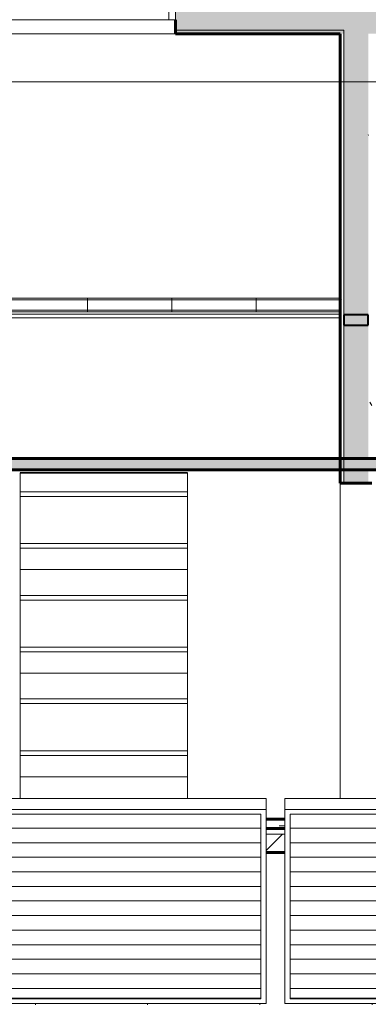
# Model space of a CAD drawing. Header units: inches. Extents: x -680 to 188, y -283 to 603.
# Tile 6 of 15: x -258 to -209, y -105 to 36. Entities that reach past the tile are written whole.
import ezdxf

# ---------------------------------------------------------------- set-up
doc = ezdxf.new("R2010")
doc.units = ezdxf.units.IN
doc.header["$MEASUREMENT"] = 0
for name, color, linetype, lineweight in [('A-ANNO-SYMB', 6, 'Continuous', 9), ('A-CLNG-PATT', 5, 'Continuous', 60), ('A-CLNG-SUSP', 5, 'Continuous', 18), ('A-EQPM', 6, 'Continuous', 9), ('A-FLOR-OTLN', 6, 'Continuous', 18), ('A-GENM', 6, 'Continuous', 9), ('A-GLAZ', 6, 'Continuous', 18), ('A-GLAZ-GLAS', 6, 'Continuous', 40), ('A-ROOF', 4, 'Continuous', 18), ('A-ROOF-PATT', 8, 'Continuous', 60), ('A-WALL-PATT', 2, 'Continuous', 60), ('E-LITE-EQPM', 4, 'Continuous', 9), ('I-WALL', 2, 'Continuous', 18), ('S-BEAM', 4, 'Continuous', 9)]:
    doc.layers.add(name, color=color, linetype=linetype, lineweight=lineweight)
pattern_1 = [(0, (0, 0), (15.36, 3.84), [0.634, -10.886, 0.634, -10.886, -61.44]), (0, (0, 0), (15.36, 3.84), [-23.04, 0.634, -22.406, 0.634, -10.886, -26.88]), (0, (0, 0), (15.36, 3.84), [-57.6, 0.634, -7.046, 0.634, -18.566]), (120, (5.76, 1.92), (-11.005538, 11.38215), [0.634, -10.886, 0.634, -10.886, -61.44]), (120, (5.76, 1.92), (-11.005538, 11.38215), [-23.04, 0.634, -22.406, 0.634, -10.886, -26.88]), (120, (5.76, 1.92), (-11.005538, 11.38215), [-57.6, 0.634, -7.046, 0.634, -18.566]), (240, (7.68, 9.6), (-4.354462, -15.22215), [0.634, -10.886, 0.634, -10.886, -61.44]), (240, (7.68, 9.6), (-4.354462, -15.22215), [-23.04, 0.634, -22.406, 0.634, -10.886, -26.88]), (240, (7.68, 9.6), (-4.354462, -15.22215), [-57.6, 0.634, -7.046, 0.634, -18.566])]

# ---------------------------------------------------------------- blocks, each defined once
blk = doc.blocks.new('Single Awning - 45_ x 30_-1905814-Clerestory Plan')
at = {"layer": 'A-GLAZ'}
for p, q in [((-22.25, 3.94), (-25.75, 3.94)), ((-25.75, 3.94), (-25.75, 2.44)), ((-22.25, 2.44), (-22.25, 3.94)), ((-22.25, 3.94), (22.25, 3.94)), ((25.75, 3.94), (22.25, 3.94)), ((22.25, 3.94), (22.25, 2.44)), ((25.75, 2.44), (25.75, 3.94)), ((-25.75, 2.44), (-22.25, 2.44)), ((22.25, 2.44), (-22.25, 2.44)), ((-22.25, 2.44), (-22.25, -0.44)), ((-21.33, -0.44), (-21.33, 2.44)), ((-21.33, 2.44), (-19.88, 2.44)), ((-19.88, 2.44), (-19.88, 0.91)), ((19.87, 2.44), (-0.73, 2.44)), ((21.33, 2.44), (19.87, 2.44)), ((19.87, 2.44), (19.87, 0.91)), ((19.87, 0.91), (19.87, 2.44)), ((21.33, 2.44), (21.33, -0.44)), ((22.25, -0.44), (22.25, 2.44)), ((22.25, 2.44), (25.75, 2.44)), ((-19.88, 0.91), (-21.33, 0.91)), ((19.87, 0.91), (21.33, 0.91)), ((-22.25, -0.44), (22.25, -0.44))]:
    blk.add_line(p, q, dxfattribs=at)
at = {"layer": 'A-GLAZ-GLAS'}
for p, q in [((19.87, 2.06), (-19.88, 2.06)), ((19.87, 1.19), (-19.88, 1.19))]:
    blk.add_line(p, q, dxfattribs=at)
blk = doc.blocks.new('Honda Light Strip - 12_ x 2_ x 2_ _L13_-V3-Clerestory Plan')
at = {"layer": 'E-LITE-EQPM'}
for p, q in [((-224.54, -4.38), (-224.54, -4.14)), ((-212.54, -4.14), (-224.54, -4.14)), ((-224.54, -4.38), (-212.54, -4.38)), ((-224.54, -5.84), (-224.54, -4.38)), ((-212.54, -4.38), (-224.54, -4.38)), ((-224.54, -6.08), (-224.54, -5.84)), ((-212.54, -5.84), (-224.54, -5.84)), ((-224.54, -5.84), (-212.54, -5.84)), ((-212.54, -6.08), (-224.54, -6.08))]:
    blk.add_line(p, q, dxfattribs=at)
blk = doc.blocks.new('Honda Light Strip - 12_ x 2_ x 2_ _L13_-V1-Clerestory Plan')
at = {"layer": 'E-LITE-EQPM'}
for p, q in [((-196.04, -4.38), (-196.04, -4.14)), ((-184.04, -4.14), (-196.04, -4.14)), ((-184.04, -4.14), (-184.04, -4.38)), ((-196.04, -4.38), (-184.04, -4.38)), ((-196.04, -5.84), (-196.04, -4.38)), ((-184.04, -4.38), (-196.04, -4.38)), ((-184.04, -4.38), (-184.04, -5.84)), ((-196.04, -6.08), (-196.04, -5.84)), ((-184.04, -5.84), (-196.04, -5.84)), ((-196.04, -5.84), (-184.04, -5.84)), ((-184.04, -6.08), (-196.04, -6.08)), ((-184.04, -5.84), (-184.04, -6.08))]:
    blk.add_line(p, q, dxfattribs=at)
blk = doc.blocks.new('Xlath - Xlath-2542132-Clerestory Plan')
at = {"layer": 'A-GENM', "lineweight": 30}
for p, q in [((-234.29, -29.01), (-258.16, -29.01)), ((-258.16, -29.01), (-258.16, -29.03)), ((-258.16, -29.03), (-234.29, -29.03)), ((-234.29, -29.03), (-234.29, -29.01))]:
    blk.add_line(p, q, dxfattribs=at)
at = {"layer": 'A-GENM'}
for p, q in [((-258.16, -29.1), (-258.16, -29.03)), ((-258.16, -29.15), (-258.16, -29.1)), ((-258.16, -29.92), (-258.16, -29.15)), ((-234.29, -29.03), (-234.29, -29.1)), ((-234.29, -29.1), (-234.29, -29.15)), ((-234.29, -29.15), (-234.29, -29.92)), ((-258.16, -30), (-258.16, -29.92)), ((-258.16, -30.16), (-258.16, -30)), ((-258.16, -30.22), (-258.16, -30.16)), ((-258.16, -31.57), (-258.16, -30.22)), ((-234.29, -29.92), (-234.29, -30)), ((-234.29, -30), (-234.29, -30.16)), ((-234.29, -30.16), (-234.29, -30.22)), ((-234.29, -30.22), (-234.29, -31.57)), ((-258.16, -31.72), (-258.16, -31.57)), ((-234.29, -31.72), (-258.16, -31.72)), ((-258.16, -32.39), (-258.16, -31.72)), ((-234.29, -31.57), (-234.29, -31.72)), ((-234.29, -31.72), (-234.29, -32.39)), ((-258.16, -32.39), (-234.29, -32.39)), ((-258.16, -38.97), (-258.16, -32.39)), ((-234.29, -32.39), (-234.29, -38.97)), ((-258.16, -39.11), (-258.16, -38.97)), ((-234.29, -39.11), (-258.16, -39.11)), ((-258.16, -39.78), (-258.16, -39.11)), ((-234.29, -38.97), (-234.29, -39.11)), ((-234.29, -39.11), (-234.29, -39.78)), ((-258.16, -39.78), (-234.29, -39.78)), ((-258.16, -40.98), (-258.16, -39.78)), ((-234.29, -39.78), (-234.29, -40.98)), ((-258.16, -41.06), (-258.16, -40.98)), ((-258.16, -41.23), (-258.16, -41.06)), ((-258.16, -41.29), (-258.16, -41.23)), ((-258.16, -42.12), (-258.16, -41.29)), ((-234.29, -40.98), (-234.29, -41.06)), ((-234.29, -41.06), (-234.29, -41.23)), ((-234.29, -41.23), (-234.29, -41.29)), ((-234.29, -41.29), (-234.29, -42.12)), ((-258.16, -42.2), (-258.16, -42.12)), ((-258.16, -42.82), (-258.16, -42.2)), ((-258.16, -43.03), (-258.16, -42.82)), ((-258.16, -42.82), (-234.29, -42.82)), ((-258.16, -43.12), (-258.16, -43.03)), ((-258.16, -43.45), (-258.16, -43.12)), ((-258.16, -43.52), (-258.16, -43.45)), ((-258.16, -43.87), (-258.16, -43.52)), ((-234.29, -42.12), (-234.29, -42.2)), ((-234.29, -42.2), (-234.29, -42.82)), ((-234.29, -42.82), (-234.29, -43.03)), ((-234.29, -43.03), (-234.29, -43.12)), ((-234.29, -43.12), (-234.29, -43.45)), ((-234.29, -43.45), (-234.29, -43.52)), ((-234.29, -43.52), (-234.29, -43.87)), ((-258.16, -43.92), (-258.16, -43.87)), ((-258.16, -44.69), (-258.16, -43.92)), ((-258.16, -44.77), (-258.16, -44.69)), ((-258.16, -44.93), (-258.16, -44.77)), ((-234.29, -43.87), (-234.29, -43.92)), ((-234.29, -43.92), (-234.29, -44.69)), ((-234.29, -44.69), (-234.29, -44.77)), ((-234.29, -44.77), (-234.29, -44.93)), ((-258.16, -44.99), (-258.16, -44.93)), ((-258.16, -46.34), (-258.16, -44.99)), ((-234.29, -44.93), (-234.29, -44.99)), ((-234.29, -44.99), (-234.29, -46.34)), ((-258.16, -46.49), (-258.16, -46.34)), ((-234.29, -46.49), (-258.16, -46.49)), ((-258.16, -47.16), (-258.16, -46.49)), ((-258.16, -47.16), (-234.29, -47.16)), ((-258.16, -53.74), (-258.16, -47.16)), ((-234.29, -46.34), (-234.29, -46.49)), ((-234.29, -46.49), (-234.29, -47.16)), ((-234.29, -47.16), (-234.29, -53.74)), ((-258.16, -53.88), (-258.16, -53.74)), ((-234.29, -53.88), (-258.16, -53.88)), ((-258.16, -54.55), (-258.16, -53.88)), ((-258.16, -54.55), (-234.29, -54.55)), ((-258.16, -55.75), (-258.16, -54.55)), ((-234.29, -53.74), (-234.29, -53.88)), ((-234.29, -53.88), (-234.29, -54.55)), ((-234.29, -54.55), (-234.29, -55.75)), ((-258.16, -55.83), (-258.16, -55.75)), ((-258.16, -55.99), (-258.16, -55.83)), ((-258.16, -56.05), (-258.16, -55.99)), ((-258.16, -56.89), (-258.16, -56.05)), ((-234.29, -55.75), (-234.29, -55.83)), ((-234.29, -55.83), (-234.29, -55.99)), ((-234.29, -55.99), (-234.29, -56.05)), ((-234.29, -56.05), (-234.29, -56.89)), ((-258.16, -56.97), (-258.16, -56.89)), ((-258.16, -57.59), (-258.16, -56.97)), ((-234.29, -56.89), (-234.29, -56.97)), ((-234.29, -56.97), (-234.29, -57.59)), ((-258.16, -57.8), (-258.16, -57.59)), ((-258.16, -57.59), (-234.29, -57.59)), ((-258.16, -57.89), (-258.16, -57.8)), ((-258.16, -58.22), (-258.16, -57.89)), ((-258.16, -58.28), (-258.16, -58.22)), ((-258.16, -58.63), (-258.16, -58.28)), ((-258.16, -58.69), (-258.16, -58.63)), ((-258.16, -59.46), (-258.16, -58.69)), ((-234.29, -57.59), (-234.29, -57.8)), ((-234.29, -57.8), (-234.29, -57.89)), ((-234.29, -57.89), (-234.29, -58.22)), ((-234.29, -58.22), (-234.29, -58.28)), ((-234.29, -58.28), (-234.29, -58.63)), ((-234.29, -58.63), (-234.29, -58.69)), ((-234.29, -58.69), (-234.29, -59.46)), ((-258.16, -59.54), (-258.16, -59.46)), ((-258.16, -59.7), (-258.16, -59.54)), ((-258.16, -59.76), (-258.16, -59.7)), ((-258.16, -61.11), (-258.16, -59.76)), ((-234.29, -59.46), (-234.29, -59.54)), ((-234.29, -59.54), (-234.29, -59.7)), ((-234.29, -59.7), (-234.29, -59.76)), ((-234.29, -59.76), (-234.29, -61.11)), ((-258.16, -61.25), (-258.16, -61.11)), ((-234.29, -61.26), (-258.16, -61.26)), ((-258.16, -61.93), (-258.16, -61.26)), ((-234.29, -61.11), (-234.29, -61.25)), ((-234.29, -61.26), (-234.29, -61.93)), ((-258.16, -61.93), (-234.29, -61.93)), ((-258.16, -68.5), (-258.16, -61.93)), ((-234.29, -61.93), (-234.29, -68.5)), ((-258.16, -68.65), (-258.16, -68.5)), ((-234.29, -68.65), (-258.16, -68.65)), ((-258.16, -69.32), (-258.16, -68.65)), ((-234.29, -68.5), (-234.29, -68.65)), ((-234.29, -68.65), (-234.29, -69.32)), ((-258.16, -69.32), (-234.29, -69.32)), ((-258.16, -70.52), (-258.16, -69.32)), ((-234.29, -69.32), (-234.29, -70.52)), ((-258.16, -70.6), (-258.16, -70.52)), ((-258.16, -70.76), (-258.16, -70.6)), ((-258.16, -70.82), (-258.16, -70.76)), ((-258.16, -71.66), (-258.16, -70.82)), ((-234.29, -70.52), (-234.29, -70.6)), ((-234.29, -70.6), (-234.29, -70.76)), ((-234.29, -70.76), (-234.29, -70.82)), ((-234.29, -70.82), (-234.29, -71.66)), ((-258.16, -71.74), (-258.16, -71.66)), ((-258.16, -72.36), (-258.16, -71.74)), ((-258.16, -72.57), (-258.16, -72.36)), ((-258.16, -72.36), (-234.29, -72.36)), ((-258.16, -72.66), (-258.16, -72.57)), ((-258.16, -72.99), (-258.16, -72.66)), ((-258.16, -73.05), (-258.16, -72.99)), ((-234.29, -71.66), (-234.29, -71.74)), ((-234.29, -71.74), (-234.29, -72.36)), ((-234.29, -72.36), (-234.29, -72.57)), ((-234.29, -72.57), (-234.29, -72.66)), ((-234.29, -72.66), (-234.29, -72.99)), ((-234.29, -72.99), (-234.29, -73.05)), ((-258.16, -73.4), (-258.16, -73.05)), ((-258.16, -73.46), (-258.16, -73.4)), ((-258.16, -74.23), (-258.16, -73.46)), ((-258.16, -74.31), (-258.16, -74.23)), ((-258.16, -74.47), (-258.16, -74.31)), ((-234.29, -73.05), (-234.29, -73.4)), ((-234.29, -73.4), (-234.29, -73.46)), ((-234.29, -73.46), (-234.29, -74.23)), ((-234.29, -74.23), (-234.29, -74.31)), ((-234.29, -74.31), (-234.29, -74.47)), ((-258.16, -74.53), (-258.16, -74.47)), ((-258.16, -75.47), (-258.16, -74.53)), ((-234.29, -74.47), (-234.29, -74.53)), ((-234.29, -74.53), (-234.29, -75.47))]:
    blk.add_line(p, q, dxfattribs=at)
blk = doc.blocks.new('Solar Panel - 30_ x 60_-2671283-Clerestory Plan')
at = {"layer": 'A-EQPM'}
h = blk.add_hatch(dxfattribs=at)
h.set_pattern_fill('FP_7', color=256, style=0, pattern_type=2)
h.set_pattern_definition([(180, (-411.161, -106.68), (-3e-16, -2.077), [])])
h.paths.add_polyline_path([(-426.86, -103.91), (-411.91, -103.91), (-411.91, -77.7), (-470.41, -77.7), (-470.41, -103.91), (-430.46, -103.91)], flags=0)
for p, q in [((-471.16, -75.47), (-411.16, -75.47)), ((-471.16, -75.47), (-471.16, -77.01)), ((-411.16, -75.47), (-411.16, -77.01)), ((-411.16, -77.01), (-471.16, -77.01)), ((-471.16, -77.01), (-471.16, -104.7)), ((-411.16, -104.7), (-411.16, -77.01)), ((-470.41, -104.01), (-470.41, -77.7)), ((-470.41, -77.7), (-411.91, -77.7)), ((-411.91, -77.7), (-411.91, -104.01)), ((-471.16, -104.7), (-411.16, -104.7)), ((-470.41, -103.91), (-411.91, -103.91)), ((-411.91, -104.01), (-470.41, -104.01))]:
    blk.add_line(p, q, dxfattribs=at)
blk = doc.blocks.new('Dimension Lumber - 2x4-2850325-Clerestory Plan')
at = {"layer": 'S-BEAM', "lineweight": 40}
for p, q in [((-208.54, -6.48), (-212.04, -6.48)), ((-212.04, -6.48), (-212.04, -7.98)), ((-208.54, -7.98), (-208.54, -6.48)), ((-212.04, -7.98), (-208.54, -7.98))]:
    blk.add_line(p, q, dxfattribs=at)

msp = doc.modelspace()

# ---------------------------------------------------------------- hatches: boundary and pattern name
at = {"layer": 'A-CLNG-PATT', "lineweight": 9}
h = msp.add_hatch(dxfattribs=at)
h.set_pattern_fill('FP_4', color=256, style=0, pattern_type=2)
h.set_pattern_definition(pattern_1)
h.paths.add_polyline_path([(-518.7861, -28.5805), (-55.7861, -28.5805), (-55.7861, -26.9555), (-518.7861, -26.9555)], flags=0)
at = {"layer": 'A-ROOF-PATT', "lineweight": 9}
h = msp.add_hatch(dxfattribs=at)
h.set_pattern_fill('FP_14', color=256, style=0, pattern_type=2)
h.set_pattern_definition([(0, (0, 0), (8.976, 4.08), [61.2, -8.16, 20.4, -4.08]), (0, (5.426, 2.04), (-4.08, 5.426), [12.24, -1.346, 24.48, -3.06]), (0, (2.04, 3.468), (21.216, 2.734), [32.64, -5.712, 16.32, -4.08])])
h.paths.add_polyline_path([(-41.5148, -79.7179), (-39.9111, -79.7179), (-39.9111, -78.4179), (-97.7236, -78.4179), (-97.7236, -79.7179), (-48.7175, -79.7179)], flags=0)
h.paths.add_polyline_path([(-160.3591, -79.7179), (-157.7236, -79.7179), (-157.7236, -78.4179), (-160.4111, -78.4179), (-160.4111, -79.7179)], flags=0)
h.paths.add_polyline_path([(-221.582, -79.7179), (-220.4111, -79.7179), (-220.4111, -78.4179), (-223.0986, -78.4179), (-223.0986, -79.7179)], flags=0)
h.paths.add_polyline_path([(-283.0986, -79.7179), (-283.0986, -78.4179), (-285.7861, -78.4179), (-285.7861, -79.7179)], flags=0)
h.paths.add_polyline_path([(-348.4736, -79.7179), (-345.7861, -79.7179), (-345.7861, -78.4179), (-348.4736, -78.4179)], flags=0)
h.paths.add_polyline_path([(-411.1611, -79.7179), (-408.4736, -79.7179), (-408.4736, -78.4179), (-411.1611, -78.4179)], flags=0)
h.paths.add_polyline_path([(-477.2774, -79.7179), (-471.1611, -79.7179), (-471.1611, -78.4179), (-524.6611, -78.4179), (-524.6611, -79.7179), (-480.8787, -79.7179)], flags=0)
h = msp.add_hatch(dxfattribs=at)
h.set_pattern_fill('FP_1', color=256, style=0, pattern_type=2)
h.set_pattern_definition([(45, (0, 0), (-4.75176, 4.75176), []), (45, (0, 7.2), (-4.75176, 4.75176), [])])
h.paths.add_polyline_path([(-55.9201, -83.1304), (-55.2861, -83.1304), (-55.2861, -80.5304), (-97.7236, -80.5304), (-97.7236, -83.1304), (-63.1228, -83.1304)], flags=0)
h.paths.add_polyline_path([(-53.7861, -83.1304), (-51.5361, -83.1304), (-51.5361, -80.5304), (-53.7861, -80.5304), (-53.7861, -82.3957)], flags=0)
h.paths.add_polyline_path([(-38.4111, -83.1304), (-38.4111, -80.5304), (-42.2861, -80.5304), (-42.2861, -83.1304), (-41.5148, -83.1304)], flags=0)
h.paths.add_polyline_path([(-45.7861, -83.1304), (-45.7861, -80.5304), (-48.0361, -80.5304), (-48.0361, -83.1304)], flags=0)
h.paths.add_polyline_path([(-160.3591, -83.1304), (-157.7236, -83.1304), (-157.7236, -80.5304), (-160.4111, -80.5304), (-160.4111, -83.1304)], flags=0)
h.paths.add_polyline_path([(-220.4111, -83.1304), (-220.4111, -80.5304), (-223.0986, -80.5304), (-223.0986, -83.1304), (-221.582, -83.1304)], flags=0)
h.paths.add_polyline_path([(-285.7861, -83.1304), (-283.0986, -83.1304), (-283.0986, -80.5304), (-285.7861, -80.5304), (-285.7861, -81.8234)], flags=0)
h.paths.add_polyline_path([(-347.629, -83.1304), (-345.7861, -83.1304), (-345.7861, -80.5304), (-348.4736, -80.5304), (-348.4736, -83.1304)], flags=0)
h.paths.add_polyline_path([(-411.1611, -83.1304), (-408.4736, -83.1304), (-408.4736, -80.5304), (-411.1611, -80.5304), (-411.1611, -82.5267)], flags=0)
h.paths.add_polyline_path([(-473.676, -83.1304), (-471.1611, -83.1304), (-471.1611, -80.5304), (-518.7861, -80.5304), (-518.7861, -83.1304), (-480.8787, -83.1304)], flags=0)
h.paths.add_polyline_path([(-524.0948, -83.1304), (-522.2861, -83.1304), (-522.2861, -80.5304), (-526.1611, -80.5304), (-526.1611, -83.1304)], flags=0)
h = msp.add_hatch(dxfattribs=at)
h.set_pattern_fill('FP_2', color=256, style=0, pattern_type=2)
h.set_pattern_definition([(90, (0, -75.157), (-16, 1e-15), [])])
h.paths.add_polyline_path([(-38.4111, -218.5429), (-38.4111, -83.1304), (-97.7236, -83.1304), (-97.7236, -104.6995), (-157.7236, -104.6995), (-157.7236, -83.1304), (-160.4111, -83.1304), (-160.4111, -104.6995), (-220.4111, -104.6995), (-220.4111, -83.1304), (-223.0986, -83.1304), (-223.0986, -104.6995), (-283.0986, -104.6995), (-283.0986, -83.1304), (-285.7861, -83.1304), (-285.7861, -104.6995), (-345.7861, -104.6995), (-345.7861, -83.1304), (-348.4736, -83.1304), (-348.4736, -104.6995), (-408.4736, -104.6995), (-408.4736, -83.1304), (-411.1611, -83.1304), (-411.1611, -104.6995), (-471.1611, -104.6995), (-471.1611, -83.1304), (-526.1611, -83.1304), (-526.1611, -218.5429), (-70.0183, -218.5429)], flags=0)
h.paths.add_polyline_path([(-378.4736, -192.9687), (-408.4736, -192.9687), (-408.4736, -163.738), (-348.4736, -163.738), (-348.4736, -192.9687), (-349.2236, -192.9687)], flags=0)
h.paths.add_polyline_path([(-156.9736, -192.9687), (-157.7236, -192.9687), (-157.7236, -163.738), (-97.7236, -163.738), (-97.7236, -192.9687), (-149.5551, -192.9687)], flags=0)
h.paths.add_polyline_path([(-219.6611, -192.9687), (-220.4111, -192.9687), (-220.4111, -163.738), (-160.4111, -163.738), (-160.4111, -192.9687), (-190.4111, -192.9687)], flags=0)
h.paths.add_polyline_path([(-437.2311, -192.9687), (-471.1611, -192.9687), (-471.1611, -163.738), (-411.1611, -163.738), (-411.1611, -192.9687), (-411.9111, -192.9687)], flags=0)
h.paths.add_polyline_path([(-283.0986, -192.9687), (-283.0986, -163.738), (-223.0986, -163.738), (-223.0986, -192.9687), (-282.3486, -192.9687)], flags=0)
h.paths.add_polyline_path([(-286.5361, -192.9687), (-345.7861, -192.9687), (-345.7861, -163.738), (-285.7861, -163.738), (-285.7861, -192.9687)], flags=0)
h.paths.add_polyline_path([(-365.6357, -163.5457), (-408.4736, -163.5457), (-408.4736, -134.3149), (-348.4736, -134.3149), (-348.4736, -163.5457), (-362.0344, -163.5457)], flags=0)
h.paths.add_polyline_path([(-97.7236, -163.5457), (-157.7236, -163.5457), (-157.7236, -134.3149), (-97.7236, -134.3149), (-97.7236, -162.8534)], flags=0)
h.paths.add_polyline_path([(-185.5685, -163.5457), (-220.4111, -163.5457), (-220.4111, -134.3149), (-160.4111, -134.3149), (-160.4111, -163.5457), (-181.9672, -163.5457)], flags=0)
h.paths.add_polyline_path([(-268.3994, -163.5457), (-283.0986, -163.5457), (-283.0986, -134.3149), (-223.0986, -134.3149), (-223.0986, -163.5457), (-264.7981, -163.5457)], flags=0)
h.paths.add_polyline_path([(-286.5361, -163.5457), (-345.7861, -163.5457), (-345.7861, -134.3149), (-285.7861, -134.3149), (-285.7861, -163.5457), (-286.4061, -163.5457)], flags=0)
h.paths.add_polyline_path([(-412.4532, -163.5457), (-471.1611, -163.5457), (-471.1611, -134.3149), (-411.1611, -134.3149), (-411.1611, -163.5457), (-411.9111, -163.5457)], flags=0)
h.paths.add_polyline_path([(-380.0411, -134.1226), (-408.4736, -134.1226), (-408.4736, -104.8918), (-348.4736, -104.8918), (-348.4736, -134.1226), (-378.2404, -134.1226)], flags=0)
h.paths.add_polyline_path([(-156.7578, -134.1226), (-157.7236, -134.1226), (-157.7236, -104.8918), (-97.7236, -104.8918), (-97.7236, -134.1226), (-153.1564, -134.1226)], flags=0)
h.paths.add_polyline_path([(-219.6611, -134.1226), (-220.4111, -134.1226), (-220.4111, -104.8918), (-160.4111, -104.8918), (-160.4111, -134.1226), (-207.1766, -134.1226)], flags=0)
h.paths.add_polyline_path([(-329.6223, -134.1226), (-345.7861, -134.1226), (-345.7861, -104.8918), (-285.7861, -104.8918), (-285.7861, -134.1226), (-326.0209, -134.1226)], flags=0)
h.paths.add_polyline_path([(-416.0545, -134.1226), (-471.1611, -134.1226), (-471.1611, -104.8918), (-411.1611, -104.8918), (-411.1611, -134.1226), (-412.4532, -134.1226)], flags=0)
h.paths.add_polyline_path([(-264.7981, -134.1226), (-283.0986, -134.1226), (-283.0986, -104.8918), (-223.0986, -104.8918), (-223.0986, -134.1226), (-261.1967, -134.1226)], flags=0)
at = {"layer": 'A-WALL-PATT'}
h = msp.add_hatch(color=256, dxfattribs=at)
h.paths.add_polyline_path([(-45.7861, 34.0821), (-42.2861, 34.0821), (-42.2861, 37.5821), (-92.0361, 37.5821), (-92.0361, 34.0821), (-48.0361, 34.0821)], flags=0)
h.paths.add_polyline_path([(-522.2861, 34.0821), (-424.5361, 34.0821), (-424.5361, 37.5821), (-522.2861, 37.5821)], flags=0)
h.paths.add_polyline_path([(-140.0361, 34.0821), (-136.5361, 34.0821), (-136.5361, 37.5821), (-140.0361, 37.5821), (-140.0361, 35.5821)], flags=0)
h.paths.add_polyline_path([(-380.0361, 34.0821), (-376.5361, 34.0821), (-376.5361, 37.5821), (-380.0361, 37.5821), (-380.0361, 35.5821)], flags=0)
h.paths.add_polyline_path([(-184.5361, 34.0821), (-184.5361, 37.5821), (-236.0361, 37.5821), (-236.0361, 34.0821), (-207.1766, 34.0821)], flags=0)
h.paths.add_polyline_path([(-332.0361, 34.0821), (-328.5361, 34.0821), (-328.5361, 37.5821), (-332.0361, 37.5821), (-332.0361, 35.5821)], flags=0)
h.paths.add_polyline_path([(-284.0361, 34.0821), (-280.5361, 34.0821), (-280.5361, 37.5821), (-284.0361, 37.5821), (-284.0361, 35.5821)], flags=0)
at = {"layer": 'A-WALL-PATT', "lineweight": 9}
h = msp.add_hatch(dxfattribs=at)
h.set_pattern_fill('FP_4', color=256, style=0, pattern_type=2)
h.set_pattern_definition(pattern_1)
h.paths.add_polyline_path([(-518.7861, 33.5821), (-461.0361, 33.5821), (-461.0361, 34.0821), (-518.7861, 34.0821)], flags=0)
h.paths.add_polyline_path([(-45.7861, 33.5821), (-45.7861, 34.0821), (-48.0361, 34.0821), (-48.0361, 33.5821)], flags=0)
h.paths.add_polyline_path([(-55.2861, 33.5821), (-55.2861, 34.0821), (-92.0361, 34.0821), (-92.0361, 33.5821), (-55.7861, 33.5821)], flags=0)
h.paths.add_polyline_path([(-53.7861, 33.5821), (-51.5361, 33.5821), (-51.5361, 34.0821), (-53.7861, 34.0821)], flags=0)
h.paths.add_polyline_path([(-136.5361, 33.5821), (-136.5361, 34.0821), (-140.0361, 34.0821), (-140.0361, 33.5821)], flags=0)
h.paths.add_polyline_path([(-207.1766, 33.5821), (-184.5361, 33.5821), (-184.5361, 34.0821), (-208.5361, 34.0821), (-208.5361, 33.5821), (-208.0361, 33.5821)], flags=0)
h.paths.add_polyline_path([(-212.0361, 33.5821), (-212.0361, 34.0821), (-236.0361, 34.0821), (-236.0361, 33.5821), (-212.5361, 33.5821)], flags=0)
h.paths.add_polyline_path([(-280.5361, 33.5821), (-280.5361, 34.0821), (-284.0361, 34.0821), (-284.0361, 33.5821)], flags=0)
h.paths.add_polyline_path([(-457.5361, 33.5821), (-424.5361, 33.5821), (-424.5361, 34.0821), (-457.5361, 34.0821)], flags=0)
h.paths.add_polyline_path([(-328.5361, 33.5821), (-328.5361, 34.0821), (-332.0361, 34.0821), (-332.0361, 33.5821)], flags=0)
h.paths.add_polyline_path([(-380.0361, 33.5821), (-376.5361, 33.5821), (-376.5361, 34.0821), (-380.0361, 34.0821)], flags=0)
at = {"layer": 'A-WALL-PATT'}
msp.add_hatch(color=256, dxfattribs=at).paths.add_polyline_path([(-208.5361, -30.5179), (-208.5361, 34.0821), (-212.0361, 34.0821), (-212.0361, -30.5179)], flags=0)
at = {"layer": 'A-WALL-PATT', "lineweight": 9}
h = msp.add_hatch(dxfattribs=at)
h.set_pattern_fill('FP_4', color=256, style=0, pattern_type=2)
h.set_pattern_definition(pattern_1)
h.paths.add_polyline_path([(-212.5361, -30.5179), (-212.0361, -30.5179), (-212.0361, 33.5821), (-212.5361, 33.5821), (-212.5361, -17.6663)], flags=0)
h = msp.add_hatch(dxfattribs=at)
h.set_pattern_fill('FP_4', color=256, style=0, pattern_type=2)
h.set_pattern_definition(pattern_1)
h.paths.add_polyline_path([(-208.5361, -30.5179), (-208.0361, -30.5179), (-208.0361, 33.5821), (-208.5361, 33.5821), (-208.5361, -17.6663)], flags=0)

# ---------------------------------------------------------------- linework, layer by layer
at = {"layer": 'A-ANNO-SYMB'}
msp.add_line((68.9446, 26.7167), (-563.0259, 26.7167), dxfattribs=at)
at = {"layer": 'A-CLNG-SUSP', "lineweight": 60}
for p, q in [((-55.7861, -26.9555), (-518.7861, -26.9555)), ((-518.7861, -28.5805), (-55.7861, -28.5805))]:
    msp.add_line(p, q, dxfattribs=at)
at = {"layer": 'A-FLOR-OTLN'}
for p, q in [((-452.5361, -4.1395), (-212.5361, -4.1395)), ((-457.0361, -6.4179), (-212.5361, -6.4179)), ((-212.5361, -6.0797), (-452.5361, -6.0797))]:
    msp.add_line(p, q, dxfattribs=at)
at = {"layer": 'A-ROOF', "lineweight": 60}
for p, q in [((-220.4111, -78.4179), (-223.0986, -78.4179)), ((-220.4111, -79.7179), (-223.0986, -79.7179)), ((-223.0986, -83.1304), (-220.4111, -83.1304))]:
    msp.add_line(p, q, dxfattribs=at)
at = {"layer": 'A-ROOF'}
for p, q in [((-220.4111, -79.8804), (-223.0986, -79.8804)), ((-220.4111, -80.5304), (-223.0986, -80.5304))]:
    msp.add_line(p, q, dxfattribs=at)
at = {"layer": 'I-WALL', "lineweight": 60}
for p, q in [((-236.0361, 35.5821), (-236.0361, 33.5821)), ((-236.0361, 33.5821), (-212.5361, 33.5821)), ((-212.5361, 33.5821), (-212.5361, -30.5179)), ((-212.5361, -30.5179), (-208.0361, -30.5179))]:
    msp.add_line(p, q, dxfattribs=at)
at = {"layer": 'I-WALL'}
for p, q in [((-212.0361, 34.0821), (-236.0361, 34.0821)), ((-212.0361, 34.0821), (-212.0361, -30.5179)), ((-236.0361, 33.5821), (-280.5361, 33.5821)), ((-212.5361, -6.9179), (-457.0361, -6.9179)), ((-212.5361, -75.4687), (-212.5361, -30.5179))]:
    msp.add_line(p, q, dxfattribs=at)

# ---------------------------------------------------------------- block references
at = {"layer": 'A-EQPM'}
for p in [(188.0625, 0), (250.75, 0)]:
    msp.add_blockref('Solar Panel - 30_ x 60_-2671283-Clerestory Plan', p, dxfattribs=at)
at = {"layer": 'A-GENM'}
msp.add_blockref('Xlath - Xlath-2542132-Clerestory Plan', (0, 0), dxfattribs=at)
at = {"layer": 'A-GLAZ'}
msp.add_blockref('Single Awning - 45_ x 30_-1905814-Clerestory Plan', (-258.2861, 36.0196), dxfattribs=at)
at = {"layer": 'E-LITE-EQPM'}
for name, p in [('Honda Light Strip - 12_ x 2_ x 2_ _L13_-V1-Clerestory Plan', (-64.5, 0)), ('Honda Light Strip - 12_ x 2_ x 2_ _L13_-V1-Clerestory Plan', (-52.5, 0)), ('Honda Light Strip - 12_ x 2_ x 2_ _L13_-V1-Clerestory Plan', (-40.5, 0)), ('Honda Light Strip - 12_ x 2_ x 2_ _L13_-V3-Clerestory Plan', (0, 0))]:
    msp.add_blockref(name, p, dxfattribs=at)
at = {"layer": 'S-BEAM'}
msp.add_blockref('Dimension Lumber - 2x4-2850325-Clerestory Plan', (0, 0), dxfattribs=at)

doc.saveas('drawing.dxf')
